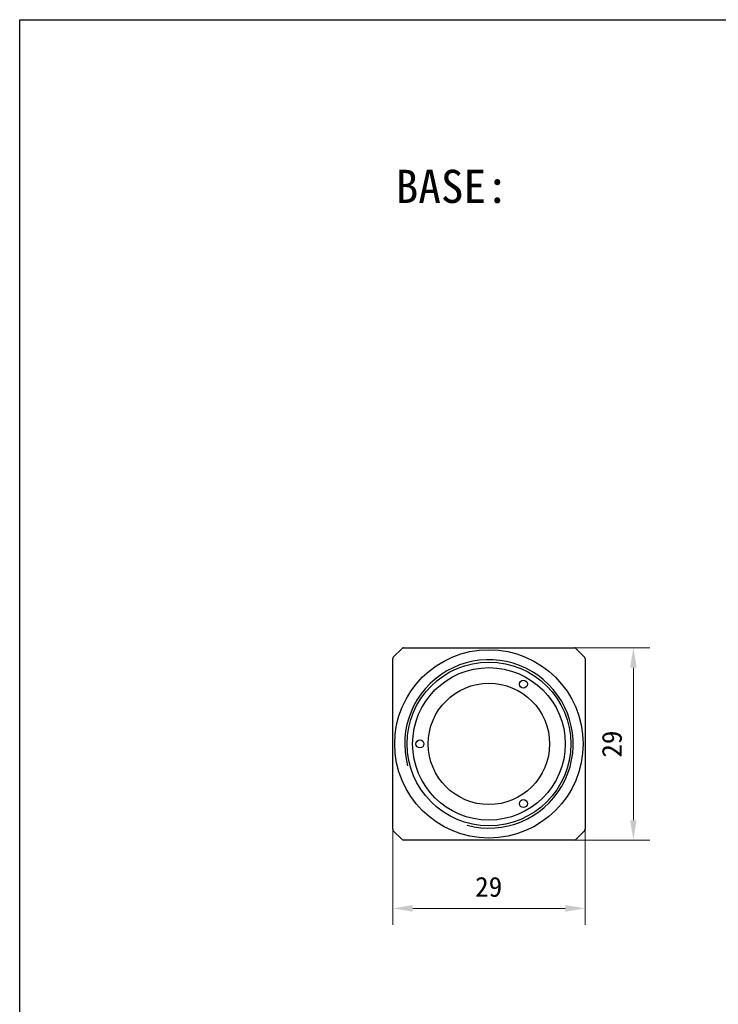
# Model space of a CAD drawing. Header units: millimetres. Extents: x 1096 to 1516, y 20 to 317.
# Tile 1 of 3: x 1096 to 1201, y 169 to 317. Entities that reach past the tile are written whole.
import ezdxf

# ---------------------------------------------------------------- set-up
doc = ezdxf.new("R2010")
doc.units = ezdxf.units.MM
doc.header["$LTSCALE"] = 16.335
doc.header["$PDMODE"] = 3
doc.header["$PDSIZE"] = 8
doc.layers.get('0').update_dxf_attribs({"linetype": 'CONTINUOUS'})
doc.layers.get('Defpoints').update_dxf_attribs({"linetype": 'CONTINUOUS'})
for name, color, linetype in [('00_COMPONENTS', 7, 'CONTINUOUS'), ('50_ALL_DETAILS', 7, 'CONTINUOUS'), ('D-01-35-26-0DXF_CONTINUOUS_LINE', 7, 'CONTINUOUS')]:
    doc.layers.add(name, color=color, linetype=linetype)
doc.styles.get("Standard").update_dxf_attribs({"font": 'simfang.ttf'})
doc.dimstyles.new('DIMSTYLE_1', dxfattribs={"dimtxt": 3, "dimasz": 3, "dimexe": 2.5, "dimexo": 0, "dimgap": 0.75, "dimtad": 1, "dimdsep": 46, "dimtxsty": 'STANDARD', "dimblk": '_FILLED', "dimcen": 0.09, "dimclrd": 8, "dimclre": 8, "dimclrt": 7, "dimadec": 0, "dimazin": 0, "dimtp": 0.001, "dimtm": 0.001, "dimtfac": 1, "dimtofl": 0, "dimtmove": 0, "dimatfit": 3, "dimldrblk": '_FILLED', "dimfxl": 1, "dimtolj": 1, "dimlwd": 9, "dimlwe": 9, "dimarcsym": 0})

# ---------------------------------------------------------------- blocks, each defined once
blk = doc.blocks.new('_FILLED')
at = {"color": 0, "linetype": 'ByBlock'}
blk.add_solid([(0, 0), (-1, 0.167), (-1, -0.167)], dxfattribs=at)
blk = doc.blocks.new('*D145')
at = {"layer": 'D-01-35-26-0DXF_CONTINUOUS_LINE', "color": 8, "linetype": 'Continuous', "lineweight": 9}
for p, q in [((1151.87, 199.43), (1151.87, 180.88)), ((1180.87, 196.3), (1180.87, 180.88)), ((1177.87, 183.38), (1154.87, 183.38))]:
    blk.add_line(p, q, dxfattribs=at)
at = {"layer": 'Defpoints', "color": 0}
for p in [(1151.87, 199.43), (1180.87, 196.3), (1151.87, 183.38)]:
    blk.add_point(p, dxfattribs=at)
at = {"layer": 'D-01-35-26-0DXF_CONTINUOUS_LINE', "color": 8, "linetype": 'ByBlock', "lineweight": 9, "xscale": 3, "yscale": 3, "zscale": 3, "rotation": 180}
blk.add_blockref('_FILLED', (1151.87, 183.38), dxfattribs=at)
at = {"layer": 'D-01-35-26-0DXF_CONTINUOUS_LINE', "color": 8, "linetype": 'ByBlock', "lineweight": 9, "xscale": 3, "yscale": 3, "zscale": 3}
blk.add_blockref('_FILLED', (1180.87, 183.38), dxfattribs=at)
at = {"layer": 'D-01-35-26-0DXF_CONTINUOUS_LINE', "color": 7, "lineweight": 30, "insert": (1166.33, 188.13), "char_height": 3, "attachment_point": 2, "line_spacing_factor": 0.9}
blk.add_mtext('\\A1;29', dxfattribs=at)
blk = doc.blocks.new('*D146')
at = {"layer": 'D-01-35-26-0DXF_CONTINUOUS_LINE', "color": 8, "linetype": 'Continuous', "lineweight": 9}
for p, q in [((1178.25, 222.68), (1190.64, 222.68)), ((1188.14, 196.68), (1188.14, 219.68)), ((1178.25, 193.68), (1190.64, 193.68))]:
    blk.add_line(p, q, dxfattribs=at)
at = {"layer": 'Defpoints', "color": 0}
for p in [(1178.25, 222.68), (1188.14, 222.68), (1178.25, 193.68)]:
    blk.add_point(p, dxfattribs=at)
at = {"layer": 'D-01-35-26-0DXF_CONTINUOUS_LINE', "color": 8, "linetype": 'ByBlock', "lineweight": 9, "xscale": 3, "yscale": 3, "zscale": 3}
for p, rotation in [((1188.14, 222.68), 90), ((1188.14, 193.68), 270)]:
    blk.add_blockref('_FILLED', p, dxfattribs=dict(at, rotation=rotation))
at = {"layer": 'D-01-35-26-0DXF_CONTINUOUS_LINE', "color": 7, "lineweight": 30, "insert": (1183.39, 208.15), "char_height": 3, "attachment_point": 2, "rotation": 90, "line_spacing_factor": 0.9}
blk.add_mtext('\\A1;29', dxfattribs=at)

msp = doc.modelspace()

# ---------------------------------------------------------------- linework, layer by layer
at = {"color": 7}
for p, q in [((1095.6334, 20.4108), (1095.6334, 317.4108)), ((1095.6334, 317.4108), (1515.6334, 317.4108))]:
    msp.add_line(p, q, dxfattribs=at)
at = {"layer": '00_COMPONENTS', "color": 7}
for p, q in [((1153.2786, 222.5971), (1151.9543, 221.2728)), ((1153.4907, 222.685), (1179.2422, 222.685)), ((1180.7786, 221.2728), (1179.4543, 222.5971)), ((1151.8664, 195.3092), (1151.8664, 221.0607)), ((1180.8664, 221.0607), (1180.8664, 195.3092)), ((1151.9543, 195.0971), (1153.2786, 193.7728)), ((1179.4543, 193.7728), (1180.7786, 195.0971)), ((1179.2422, 193.685), (1153.4907, 193.685))]:
    msp.add_line(p, q, dxfattribs=at)
for centre, radius in [((1166.3664, 208.185), 14.2), ((1166.3664, 208.185), 12.35), ((1166.3664, 208.185), 11.5), ((1166.3664, 208.185), 9.15), ((1171.5664, 217.1916), 0.6), ((1155.9664, 208.185), 0.6), ((1171.5664, 199.1783), 0.6)]:
    msp.add_circle(centre, radius, dxfattribs=at)
for centre, start, end in [((1152.1664, 221.0607), 135, 180), ((1153.4907, 222.385), 90, 135), ((1179.2422, 222.385), 45, 90), ((1180.5664, 221.0607), 0, 45), ((1152.1664, 195.3092), 180, 225), ((1180.5664, 195.3092), 315, 0), ((1153.4907, 193.985), 225, 270), ((1179.2422, 193.985), 270, 315)]:
    msp.add_arc(centre, 0.3, start, end, dxfattribs=at)
at = {"layer": '00_COMPONENTS'}
msp.add_arc((1166.3664, 208.185), 12.7, 255, 195, dxfattribs=at)

# ---------------------------------------------------------------- texts
at = {"layer": '50_ALL_DETAILS'}
msp.add_text('BASE:', height=5, dxfattribs=at).set_placement((1152.3217, 289.7721))

# ---------------------------------------------------------------- dimensions: what is measured, and where the dimension line sits
at = {"layer": 'D-01-35-26-0DXF_CONTINUOUS_LINE', "color": 7, "linetype": 'Continuous', "lineweight": 30}
for base, p1, p2, angle, picture, middle in [((1188.1377, 222.685), (1178.2522, 193.685), (1178.2522, 222.685), 90, '*D146', (1188.1377, 208.1469)), ((1151.8664, 183.384), (1180.8664, 196.2992), (1151.8664, 199.435), 180, '*D145', (1166.3284, 183.384))]:
    dim = msp.add_linear_dim(base=base, p1=p1, p2=p2, angle=angle, dimstyle='DIMSTYLE_1', override={"dimtxsty": 'STANDARD', "dimldrblk": '_FILLED'}, dxfattribs=at)
    dim.commit()
    dim.dimension.update_dxf_attribs({"geometry": picture, "text_midpoint": middle, "dimtype": 160})

doc.saveas('drawing.dxf')
